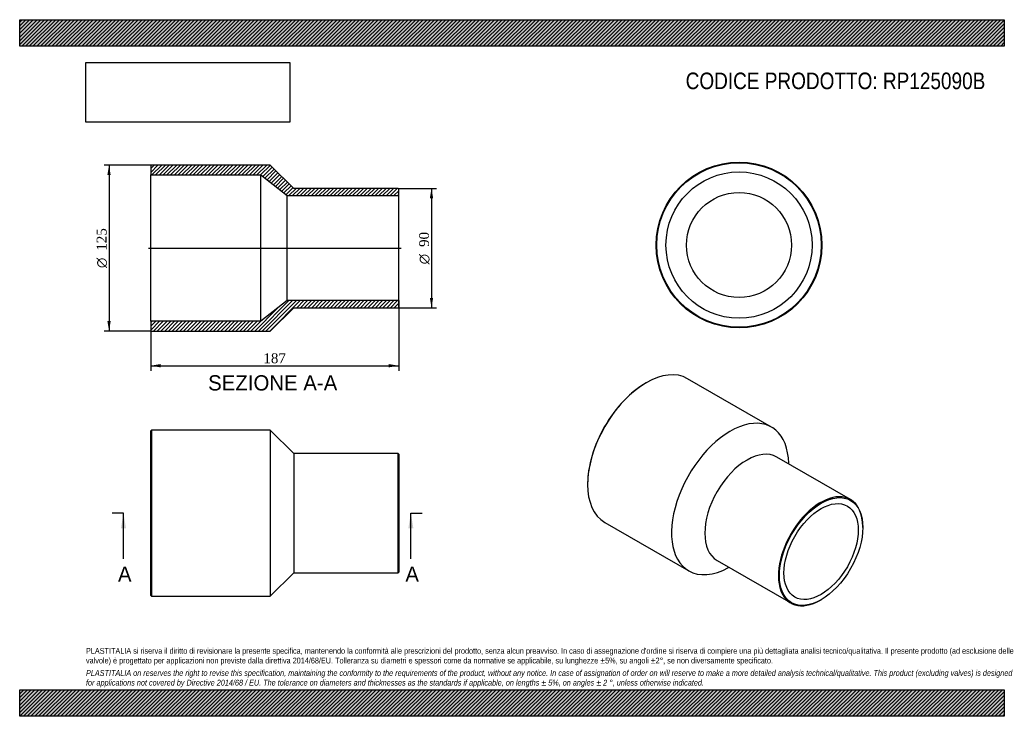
# Model space of a CAD drawing. Header units: millimetres. Extents: x 0 to 742, y 0 to 525.
import ezdxf
from ezdxf.enums import TextEntityAlignment as Align
from ezdxf.lldxf.tags import DXFTag

# ---------------------------------------------------------------- set-up
doc = ezdxf.new("R2010")
doc.units = ezdxf.units.MM
doc.header["$LTSCALE"] = 2.5
for name, color, linetype in [('Default', 7, 'Continuous'), ('DV4_Default', 7, 'Continuous'), ('RP125090B', 7, 'Continuous')]:
    doc.layers.add(name, color=color, linetype=linetype)
doc.styles.add('SEACAD_Solid_Edge_ANSI', font='seans.ttf')
doc.styles.add('SEACAD_Solid_Edge_ANSI1_Symbols', font='semeca1.ttf')
doc.styles.add('SEACAD_Times_New_Roman', font='times.ttf')
tags = doc.linetypes.add('CENTER2', pattern=[28.575, 19.05, -3.175, 3.175, -3.175]).pattern_tags.tags
tags[10:11] = [DXFTag(74, 4), DXFTag(75, 0), DXFTag(340, '0'), DXFTag(46, 0.0), DXFTag(50, 0.0), DXFTag(44, 0.0), DXFTag(45, 0.0)]
tags[8:9] = [DXFTag(74, 4), DXFTag(75, 0), DXFTag(340, '0'), DXFTag(46, 0.0), DXFTag(50, 0.0), DXFTag(44, 0.0), DXFTag(45, 0.0)]
tags[6:7] = [DXFTag(74, 4), DXFTag(75, 0), DXFTag(340, '0'), DXFTag(46, 0.0), DXFTag(50, 0.0), DXFTag(44, 0.0), DXFTag(45, 0.0)]
tags[4:5] = [DXFTag(74, 4), DXFTag(75, 0), DXFTag(340, '0'), DXFTag(46, 0.0), DXFTag(50, 0.0), DXFTag(44, 0.0), DXFTag(45, 0.0)]
doc.dimstyles.new('ANSImm', dxfattribs={"dimtxt": 7.5, "dimasz": 7.5, "dimexe": 3.75, "dimexo": 0, "dimgap": 1.875, "dimtad": 1, "dimdsep": 46, "dimtxsty": 'SEACAD_Times_New_Roman', "dimblk1": '_SE_FILLED', "dimblk2": '_SE_FILLED', "dimsah": 1, "dimcen": 3.75, "dimazin": 0, "dimtfac": 0.85, "dimtdec": 3, "dimtofl": 0, "dimtmove": 0, "dimatfit": 3, "dimfxl": 1, "dimarcsym": 0})
picture_1 = doc.add_image_def('image1.jpg', size_in_pixel=(4302, 1260))

# ---------------------------------------------------------------- blocks, each defined once
blk = doc.blocks.new('SE')
at = {"layer": 'RP125090B', "color": 7, "linetype": 'Continuous'}
for p, q in [((99.3, 215.63), (98.8, 215.13)), ((99.3, 215.63), (99.3, 90.63)), ((188.8, 215.63), (99.3, 215.63)), ((188.8, 215.63), (188.8, 90.63)), ((206.8, 198.13), (188.8, 215.63)), ((98.8, 91.13), (98.8, 215.13)), ((206.8, 198.13), (206.8, 108.13)), ((285.3, 198.13), (206.8, 198.13)), ((285.3, 108.13), (285.3, 198.13)), ((285.8, 197.63), (285.3, 198.13)), ((285.8, 197.63), (285.8, 108.63)), ((188.8, 90.63), (206.8, 108.13)), ((206.8, 108.13), (285.3, 108.13)), ((285.3, 108.13), (285.8, 108.63)), ((98.8, 91.13), (99.3, 90.63)), ((99.3, 90.63), (188.8, 90.63))]:
    blk.add_line(p, q, dxfattribs=at)
blk = doc.blocks.new('SE1')
at = {"layer": 'RP125090B', "color": 7, "linetype": 'Continuous'}
for p, q in [((566.99, 217.9), (503.7, 254.44)), ((472.45, 251.34), (472.1, 251.14)), ((626.47, 163.35), (570.97, 195.39)), ((579.93, 190.22), (579.92, 190.68)), ((428.26, 175.2), (428.26, 174.79)), ((441.2, 146.18), (504.49, 109.64)), ((635.79, 142.34), (635.79, 142.75)), ((525.97, 117.45), (581.47, 85.4)), ((534.53, 112.06), (534.93, 112.28)), ((603.97, 87.63), (604.33, 87.84))]:
    blk.add_line(p, q, dxfattribs=at)
for centre, major_axis, start_param, end_param in [((472.45, 200.31), (-31.25, -54.13), 3.141593, 6.283185), ((472.1, 200.51), (31, 53.69), 0.785398, 2.356195), ((535.74, 163.77), (-31.25, -54.13), 2.3836, 6.283185), ((548.47, 156.42), (-22.5, -38.97), 3.141593, 6.283185), ((603.97, 124.37), (22.5, 38.97), 0, 3.926991), ((603.97, 124.37), (22.5, 38.97), 5.497787, 6.283185), ((535.74, 163.77), (-31.25, -54.13), 0, 0.757992)]:
    blk.add_ellipse(centre, major_axis=major_axis, ratio=0.57735, start_param=start_param, end_param=end_param, dxfattribs=at)
for major_axis in [(-22.25, -38.54), (-19.8, -34.29)]:
    blk.add_ellipse((604.33, 124.17), major_axis=major_axis, ratio=0.57735, dxfattribs=at)
blk = doc.blocks.new('SE2')
at = {"layer": 'RP125090B', "color": 7, "linetype": 'Continuous'}
for radius in [62.5, 62, 55.1, 39.6]:
    blk.add_circle((542.46, 355.16), radius, dxfattribs=at)
blk = doc.blocks.new('SE4')
at = {"color": 7, "linetype": 'Continuous', "style": 'SEACAD_Solid_Edge_ANSI'}
blk.add_text('A', height=11.5, dxfattribs=at).set_placement((74.11, 112.88), align=Align.TOP_LEFT)
blk = doc.blocks.new('SE5')
at = {"color": 7, "linetype": 'Continuous', "style": 'SEACAD_Solid_Edge_ANSI'}
blk.add_text('A', height=11.5, dxfattribs=at).set_placement((290.83, 112.88), align=Align.TOP_LEFT)
blk = doc.blocks.new('SEANNOT_GROUP')
at = {"linetype": 'Continuous'}
blk.add_hatch(color=7, dxfattribs=at).paths.add_polyline_path([(80.17, 141.63), (78.26, 153.13), (76.34, 141.63)])
at = {"color": 7, "linetype": 'Continuous'}
blk.add_lwpolyline([(78.26, 118.63), (78.26, 153.13)], dxfattribs=at)
blk = doc.blocks.new('SEANNOT_GROUP1')
at = {"linetype": 'Continuous'}
blk.add_hatch(color=7, dxfattribs=at).paths.add_polyline_path([(296.89, 141.63), (294.98, 153.13), (293.06, 141.63)])
at = {"color": 7, "linetype": 'Continuous'}
blk.add_lwpolyline([(294.98, 118.63), (294.98, 153.13)], dxfattribs=at)
blk = doc.blocks.new('SE3')
at = {"layer": 'Default', "color": 7, "linetype": 'CENTER2'}
for p, q in [((78.26, 153.13), (69.63, 153.13)), ((294.98, 153.13), (303.6, 153.13))]:
    blk.add_line(p, q, dxfattribs=at)
at = {"layer": 'Default', "color": 7, "linetype": 'CENTER2', "const_width": 0.0001}
blk.add_lwpolyline([(78.26, 153.13), (294.98, 153.13)], dxfattribs=at)
at = {"layer": 'Default'}
for name in ['SEANNOT_GROUP', 'SEANNOT_GROUP1', 'SE4', 'SE5']:
    blk.add_blockref(name, (0, 0), dxfattribs=at)
blk = doc.blocks.new('SE6')
at = {"layer": 'RP125090B', "linetype": 'Continuous'}
h = blk.add_hatch(dxfattribs=at)
h.set_pattern_fill('LINE', scale=0.62992, angle=45, style=0)
h.paths.add_polyline_path([(206.8, 397.88), (188.8, 415.38), (99.3, 415.38), (98.8, 414.88), (98.8, 407.98), (181.8, 407.98), (201.8, 392.48), (285.8, 392.48), (285.8, 397.38), (285.3, 397.88)])
h = blk.add_hatch(dxfattribs=at)
h.set_pattern_fill('LINE', scale=0.62992, angle=45, style=0)
h.paths.add_polyline_path([(188.8, 290.38), (206.8, 307.88), (285.3, 307.88), (285.8, 308.38), (285.8, 313.28), (201.8, 313.28), (181.8, 297.78), (98.8, 297.78), (98.8, 290.88), (99.3, 290.38)])
at = {"layer": 'DV4_Default', "color": 7, "linetype": 'CENTER2'}
blk.add_line((97.05, 352.88), (287.55, 352.88), dxfattribs=at)
at = {"layer": 'RP125090B', "color": 7, "linetype": 'Continuous'}
for p, q in [((98.8, 414.88), (99.3, 415.38)), ((98.8, 414.88), (98.8, 407.98)), ((188.8, 415.38), (99.3, 415.38)), ((206.8, 397.88), (188.8, 415.38)), ((98.8, 297.78), (98.8, 407.98)), ((98.8, 407.98), (181.8, 407.98)), ((181.8, 297.78), (181.8, 407.98)), ((181.8, 407.98), (201.8, 392.48)), ((285.3, 397.88), (206.8, 397.88)), ((285.3, 397.88), (285.8, 397.38)), ((285.8, 392.48), (285.8, 397.38)), ((201.8, 313.28), (201.8, 392.48)), ((201.8, 392.48), (285.8, 392.48)), ((285.8, 313.28), (285.8, 392.48)), ((201.8, 313.28), (181.8, 297.78)), ((285.8, 313.28), (201.8, 313.28)), ((285.8, 308.38), (285.8, 313.28)), ((188.8, 290.38), (206.8, 307.88)), ((206.8, 307.88), (285.3, 307.88)), ((285.8, 308.38), (285.3, 307.88)), ((181.8, 297.78), (98.8, 297.78)), ((98.8, 297.78), (98.8, 290.88)), ((99.3, 290.38), (98.8, 290.88)), ((99.3, 290.38), (188.8, 290.38))]:
    blk.add_line(p, q, dxfattribs=at)
blk = doc.blocks.new('GDimGGroup')
at = {"layer": 'Default', "linetype": 'Continuous'}
for points in [[(311.79, 390.38), (310.54, 397.88), (309.29, 390.38)], [(311.79, 315.38), (309.29, 315.38), (310.54, 307.88)]]:
    blk.add_hatch(color=7, dxfattribs=at).paths.add_polyline_path(points)
at = {"layer": 'Default', "color": 7, "linetype": 'Continuous'}
for p, q in [((285.3, 397.88), (314.29, 397.88)), ((310.54, 397.88), (310.54, 307.88)), ((285.3, 307.88), (314.29, 307.88))]:
    blk.add_line(p, q, dxfattribs=at)
for s, style, p in [('90', 'SEACAD_Times_New_Roman', (301.17, 353.72)), ('O', 'SEACAD_Solid_Edge_ANSI1_Symbols', (301.17, 340.67))]:
    blk.add_text(s, height=7.5, rotation=90, dxfattribs=dict(at, style=style)).set_placement(p, align=Align.TOP_LEFT)
blk = doc.blocks.new('GDimGGroup1')
at = {"layer": 'Default', "linetype": 'Continuous'}
for points in [[(66.13, 407.88), (68.63, 407.88), (67.38, 415.38)], [(66.13, 297.88), (67.38, 290.38), (68.63, 297.88)]]:
    blk.add_hatch(color=7, dxfattribs=at).paths.add_polyline_path(points)
at = {"layer": 'Default', "color": 7, "linetype": 'Continuous'}
for p, q in [((99.3, 415.38), (63.63, 415.38)), ((67.38, 415.38), (67.38, 290.38)), ((99.3, 290.38), (63.63, 290.38))]:
    blk.add_line(p, q, dxfattribs=at)
for s, style, p in [('125', 'SEACAD_Times_New_Roman', (58.01, 350.88)), ('O', 'SEACAD_Solid_Edge_ANSI1_Symbols', (58.01, 337.82))]:
    blk.add_text(s, height=7.5, rotation=90, dxfattribs=dict(at, style=style)).set_placement(p, align=Align.TOP_LEFT)
blk = doc.blocks.new('DMBLK226')
at = {"layer": 'Default', "linetype": 'Continuous'}
for points in [[(106.3, 262.98), (106.3, 265.48), (98.8, 264.23)], [(278.3, 262.98), (285.8, 264.23), (278.3, 265.48)]]:
    blk.add_hatch(color=7, dxfattribs=at).paths.add_polyline_path(points)
at = {"layer": 'Default', "color": 7, "linetype": 'Continuous'}
for p, q in [((285.8, 313.28), (285.8, 260.48)), ((98.8, 297.78), (98.8, 260.48)), ((98.8, 264.23), (285.8, 264.23))]:
    blk.add_line(p, q, dxfattribs=at)
at = {"layer": 'Default', "color": 7, "linetype": 'Continuous', "style": 'SEACAD_Times_New_Roman'}
blk.add_text('187', height=7.5, dxfattribs=at).set_placement((183.77, 273.61), align=Align.TOP_LEFT)
blk = doc.blocks.new('_SE_FILLED')
at = {"color": 0}
blk.add_line((0, 0), (-1, 0), dxfattribs=at)
blk.add_solid([(0, 0), (-1, -0.1665), (-1, 0.1665), (0, 0)], dxfattribs=at)

msp = doc.modelspace()

# ---------------------------------------------------------------- hatches: boundary and pattern name
at = {"layer": 'Default', "linetype": 'Continuous'}
h = msp.add_hatch(dxfattribs=at)
h.set_pattern_fill('LINE', scale=0.62992, angle=45, style=0)
h.paths.add_polyline_path([(742.5, 505), (742.5, 525), (0, 525), (0, 505)])
for points in [[(742.5, 505), (742.5, 525), (0, 525), (0, 505)], [(742.5, 0), (742.5, 20), (0, 20), (0, 0)]]:
    msp.add_hatch(color=7, dxfattribs=at).paths.add_polyline_path(points)
h = msp.add_hatch(dxfattribs=at)
h.set_pattern_fill('LINE', scale=0.62992, angle=45, style=0)
h.paths.add_polyline_path([(742.5, 0), (742.5, 20), (0, 20), (0, 0)])

# ---------------------------------------------------------------- linework, layer by layer
at = {"layer": 'Default', "color": 7, "linetype": 'Continuous'}
for p, q in [((0, 525), (742.5, 525)), ((0, 505), (0, 525)), ((742.5, 525), (742.5, 505)), ((742.5, 505), (0, 505)), ((0, 20), (742.5, 20)), ((0, 0), (0, 20)), ((742.5, 20), (742.5, 0)), ((742.5, 0), (0, 0))]:
    msp.add_line(p, q, dxfattribs=at)

# ---------------------------------------------------------------- block references
at = {"layer": 'Default'}
for name in ['SE2', 'GDimGGroup1', 'SE6', 'GDimGGroup', 'SE1', 'SE', 'SE3']:
    msp.add_blockref(name, (0, 0), dxfattribs=at)

# ---------------------------------------------------------------- texts
at = {"layer": 'Default', "color": 7, "linetype": 'Continuous', "style": 'SEACAD_Solid_Edge_ANSI'}
msp.add_text('SEZIONE A-A', height=11.5, dxfattribs=at).set_placement((142.107, 257.053), align=Align.TOP_LEFT)
at = {"layer": 'Default', "attachment_point": 1}
for s, insert, char_height, width in [('{\\fArial Narrow|b0||i0||c0|p34;\\C7;\\H12.5;\\W1.;CODICE PRODOTTO: RP125090B}', (502.222, 485.159), 12.5, 226.67616), ("{\\fArial Narrow|b0||i0||c0|p34;\\C7;\\H4.375;\\W1.;PLASTITALIA si riserva il diritto di revisionare la presente specifica, mantenendo la conformità alle prescrizioni del prodotto, senza alcun preavviso. In caso di assegnazione d'ordine si riserva di compiere una più dettagliata analisi tecnico/qualitativa. Il presente prodotto (ad esclusione delle \\P}{\\fArial Narrow|b0||i0||c0|p34;\\C7;\\H4.375;\\W1.;valvole) è progettato per applicazioni non previste dalla direttiva 2014/68/EU. Tolleranza su diametri e spessori come da normative se applicabile, su lunghezze ±5%, su angoli ±2°, se non diversamente specificato.\\P}{\\fArial Narrow|b0||i0||c0|p34;\\C7;\\H1.25;\\W1.;   \\P}{\\fArial Narrow|b0||i1||c0|p34;\\C7;\\H4.375;\\W1.;PLASTITALIA on reserves the right to revise this specification, maintaining the conformity to the requirements of the product, without any notice. In case of assignation of order on will reserve to make a more detailed analysis technical/qualitative. This product (excluding valves) is designed \\P}{\\fArial Narrow|b0||i1||c0|p34;\\C7;\\H4.375;\\W1.;for applications not covered by Directive 2014/68 / EU. The tolerance on diameters and thicknesses as the standards if applicable, on lengths ± 5%, on angles ± 2 °, unless otherwise indicated.\\P}", (50, 51.506), 4.375, 642.5)]:
    msp.add_mtext(s, dxfattribs=dict(at, insert=insert, char_height=char_height, width=width))

# ---------------------------------------------------------------- dimensions: what is measured, and where the dimension line sits
at = {"layer": 'Default', "color": 7, "linetype": 'Continuous'}
dim = msp.add_linear_dim(base=(285.798, 264.234), p1=(98.798, 297.781), p2=(285.798, 313.281), text='\\A1;<>', dimstyle='ANSImm', dxfattribs=at)
dim.commit()
dim.dimension.update_dxf_attribs({"geometry": 'DMBLK226', "text_midpoint": (192.298, 264.234), "dimtype": 160})

# ---------------------------------------------------------------- pictures from other files: only their frames are drawn
image = msp.add_image(picture_1, insert=(50, 447.758), size_in_units=(153.643, 45))
image.dxf.flags = 7

doc.saveas('drawing.dxf')
